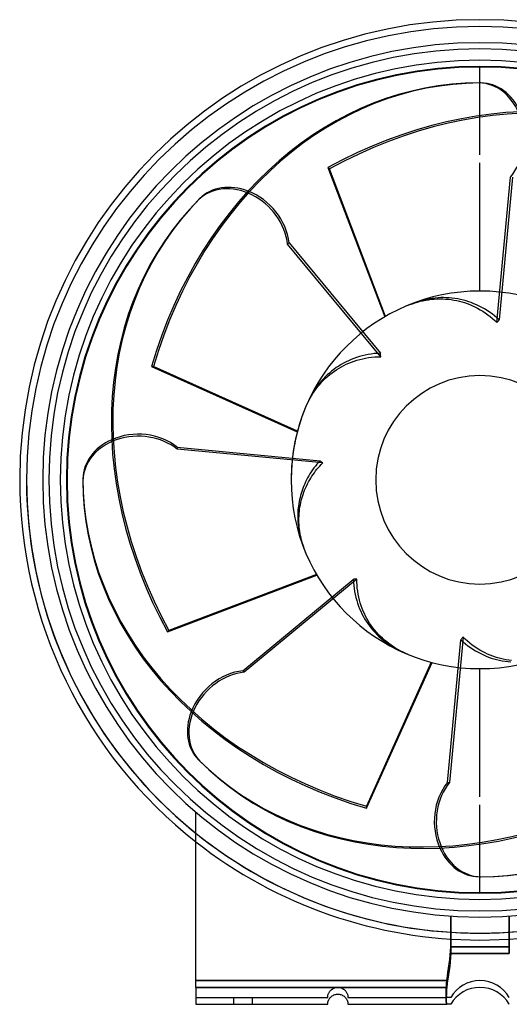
# Model space of a CAD drawing. Header units: millimetres. Extents: x -136 to 192, y -155 to 136.
# Tile 1 of 2: x -136 to 9, y -155 to 136. Entities that reach past the tile are written whole.
import ezdxf

# ---------------------------------------------------------------- set-up
doc = ezdxf.new("R2010")
doc.units = ezdxf.units.MM
doc.layers.add('HIDDEN', color=7, linetype='Continuous')
doc.layers.add('THICK', color=7, linetype='Continuous')

msp = doc.modelspace()

# ---------------------------------------------------------------- linework, layer by layer
at = {"layer": 'HIDDEN'}
for p, q in [((0, 117.3), (0, 117.3)), ((0, 96.09), (0, 107.66)), ((0, 96.09), (0, 107.66)), ((5.01, 46.47), (9.04, 89.44)), ((9.63, 89.44), (5.67, 47.27)), ((-56.43, 70.05), (-56.85, 69.63)), ((-56.43, 70.05), (-29.42, 37.44)), ((-29.32, 36.4), (-56.85, 69.63)), ((-19.03, 52.45), (-19.8, 52.17)), ((-19.23, 52.33), (-18.45, 52.56)), ((-18.26, 52.7), (-19.03, 52.45)), ((-18.45, 52.56), (-17.66, 52.77)), ((-17.46, 52.94), (-18.26, 52.7)), ((-17.66, 52.77), (-16.86, 52.95)), ((-16.64, 53.15), (-17.46, 52.94)), ((-16.86, 52.95), (-16.04, 53.11)), ((-15.8, 53.34), (-16.64, 53.15)), ((-16.04, 53.11), (-15.21, 53.25)), ((-14.95, 53.5), (-15.8, 53.34)), ((-15.21, 53.25), (-14.38, 53.36)), ((-14.09, 53.63), (-14.95, 53.5)), ((-14.38, 53.36), (-13.54, 53.43)), ((-13.24, 53.74), (-14.09, 53.63)), ((-13.54, 53.43), (-12.7, 53.48)), ((-12.4, 53.81), (-13.24, 53.74)), ((-12.7, 53.48), (-11.85, 53.5)), ((-11.58, 53.85), (-12.4, 53.81)), ((-11.85, 53.5), (-11.01, 53.49)), ((-10.78, 53.86), (-11.58, 53.85)), ((-11.01, 53.49), (-10.17, 53.45)), ((-9.97, 53.84), (-10.78, 53.86)), ((-10.17, 53.45), (-9.34, 53.38)), ((-9.14, 53.8), (-9.97, 53.84)), ((-9.34, 53.38), (-8.51, 53.28)), ((-8.29, 53.73), (-9.14, 53.8)), ((-8.51, 53.28), (-7.7, 53.15)), ((-7.44, 53.62), (-8.29, 53.73)), ((-7.7, 53.15), (-6.89, 52.99)), ((-6.58, 53.48), (-7.44, 53.62)), ((-6.89, 52.99), (-6.1, 52.81)), ((-5.74, 53.31), (-6.58, 53.48)), ((-6.1, 52.81), (-5.32, 52.6)), ((-4.91, 53.11), (-5.74, 53.31)), ((-5.32, 52.6), (-4.57, 52.37)), ((-4.1, 52.89), (-4.91, 53.11)), ((-3.33, 52.65), (-4.1, 52.89)), ((-2.56, 52.38), (-3.33, 52.65)), ((-21.5, 51.49), (-20.74, 51.8)), ((-20.74, 51.8), (-19.98, 52.07)), ((-19.98, 52.07), (-19.23, 52.33)), ((-4.57, 52.37), (-3.8, 52.1)), ((-3.8, 52.1), (-3.03, 51.81)), ((-3.03, 51.81), (-2.25, 51.48)), ((-1.79, 52.07), (-2.56, 52.38)), ((-2.25, 51.48), (-1.48, 51.11)), ((-1.01, 51.73), (-1.79, 52.07)), ((-1.48, 51.11), (-0.71, 50.72)), ((-0.23, 51.36), (-1.01, 51.73)), ((-0.71, 50.72), (0.06, 50.29)), ((0.55, 50.96), (-0.23, 51.36)), ((0.06, 50.29), (0.82, 49.83)), ((1.32, 50.52), (0.55, 50.96)), ((0.82, 49.83), (1.56, 49.33)), ((2.08, 50.05), (1.32, 50.52)), ((2.83, 49.55), (2.08, 50.05)), ((3.57, 49.02), (2.83, 49.55)), ((1.56, 49.33), (2.29, 48.81)), ((2.29, 48.81), (3, 48.26)), ((3, 48.26), (3.69, 47.69)), ((4.29, 48.46), (3.57, 49.02)), ((3.69, 47.69), (4.36, 47.09)), ((4.99, 47.88), (4.29, 48.46)), ((4.36, 47.09), (5.01, 46.47)), ((5.67, 47.27), (4.99, 47.88)), ((5.01, 46.47), (5.12, 46.61)), ((5.12, 46.61), (5.22, 46.74)), ((5.22, 46.74), (5.33, 46.88)), ((5.33, 46.88), (5.45, 47.01)), ((5.45, 47.01), (5.56, 47.14)), ((5.56, 47.14), (5.67, 47.27)), ((-38.85, 35.22), (-39.58, 34.87)), ((-38.08, 35.56), (-38.85, 35.22)), ((-37.29, 35.87), (-38.08, 35.56)), ((-37.99, 34.81), (-37.19, 35.1)), ((-36.48, 36.16), (-37.29, 35.87)), ((-37.19, 35.1), (-36.36, 35.36)), ((-35.65, 36.42), (-36.48, 36.16)), ((-36.36, 35.36), (-35.52, 35.6)), ((-34.79, 36.66), (-35.65, 36.42)), ((-35.52, 35.6), (-34.66, 35.81)), ((-33.92, 36.87), (-34.79, 36.66)), ((-34.66, 35.81), (-33.78, 35.99)), ((-33.04, 37.04), (-33.92, 36.87)), ((-33.78, 35.99), (-32.9, 36.13)), ((-32.14, 37.19), (-33.04, 37.04)), ((-32.9, 36.13), (-32.01, 36.25)), ((-31.24, 37.3), (-32.14, 37.19)), ((-32.01, 36.25), (-31.11, 36.33)), ((-30.33, 37.39), (-31.24, 37.3)), ((-31.11, 36.33), (-30.21, 36.38)), ((-29.42, 37.44), (-30.33, 37.39)), ((-30.21, 36.38), (-29.32, 36.4)), ((-29.4, 37.26), (-29.42, 37.44)), ((-29.39, 37.09), (-29.4, 37.26)), ((-29.37, 36.92), (-29.39, 37.09)), ((-29.36, 36.75), (-29.37, 36.92)), ((-29.34, 36.57), (-29.36, 36.75)), ((-29.32, 36.4), (-29.34, 36.57)), ((-43.85, 32.13), (-44.5, 31.58)), ((-43.17, 32.66), (-43.85, 32.13)), ((-43.69, 31.65), (-43.02, 32.14)), ((-42.47, 33.16), (-43.17, 32.66)), ((-43.02, 32.14), (-42.34, 32.6)), ((-41.75, 33.64), (-42.47, 33.16)), ((-42.34, 32.6), (-41.65, 33.03)), ((-41.03, 34.09), (-41.75, 33.64)), ((-41.65, 33.03), (-40.96, 33.43)), ((-40.3, 34.5), (-41.03, 34.09)), ((-40.96, 33.43), (-40.26, 33.8)), ((-39.58, 34.87), (-40.3, 34.5)), ((-40.26, 33.8), (-39.53, 34.15)), ((-39.53, 34.15), (-38.77, 34.49)), ((-38.77, 34.49), (-37.99, 34.81)), ((-46.81, 29.28), (-47.36, 28.64)), ((-46.26, 29.89), (-46.81, 29.28)), ((-46.8, 28.84), (-46.21, 29.45)), ((-45.7, 30.46), (-46.26, 29.89)), ((-46.21, 29.45), (-45.61, 30.04)), ((-45.12, 31.02), (-45.7, 30.46)), ((-45.61, 30.04), (-44.99, 30.6)), ((-44.5, 31.58), (-45.12, 31.02)), ((-44.99, 30.6), (-44.35, 31.14)), ((-44.35, 31.14), (-43.69, 31.65)), ((-49.36, 25.53), (-48.9, 26.22)), ((-48.89, 26.55), (-49.35, 25.82)), ((-48.9, 26.22), (-48.41, 26.9)), ((-48.4, 27.26), (-48.89, 26.55)), ((-48.41, 26.9), (-47.9, 27.56)), ((-47.89, 27.96), (-48.4, 27.26)), ((-47.9, 27.56), (-47.36, 28.21)), ((-47.36, 28.64), (-47.89, 27.96)), ((-47.36, 28.21), (-46.8, 28.84)), ((-50.95, 22.69), (-50.59, 23.4)), ((-50.54, 23.63), (-50.89, 22.89)), ((-50.59, 23.4), (-50.21, 24.12)), ((-50.18, 24.35), (-50.54, 23.63)), ((-50.21, 24.12), (-49.8, 24.82)), ((-49.78, 25.09), (-50.18, 24.35)), ((-49.8, 24.82), (-49.36, 25.53)), ((-49.35, 25.82), (-49.78, 25.09)), ((-51.61, 21.21), (-51.29, 21.96)), ((-51.29, 21.96), (-50.95, 22.69)), ((-89.44, 9.63), (-47.27, 5.67)), ((-89.44, 9.63), (-89.44, 9.04)), ((-46.47, 5.01), (-89.44, 9.04)), ((-49.48, 2.94), (-49.87, 2.37)), ((-49.07, 3.51), (-49.48, 2.94)), ((-48.64, 4.07), (-49.07, 3.51)), ((-48.2, 4.61), (-48.64, 4.07)), ((-48.56, 2.62), (-48.17, 3.12)), ((-47.74, 5.15), (-48.2, 4.61)), ((-48.17, 3.12), (-47.76, 3.61)), ((-47.76, 3.61), (-47.34, 4.09)), ((-47.27, 5.67), (-47.74, 5.15)), ((-47.34, 4.09), (-46.91, 4.55)), ((-47.14, 5.56), (-47.27, 5.67)), ((-47.01, 5.45), (-47.14, 5.56)), ((-46.88, 5.33), (-47.01, 5.45)), ((-46.91, 4.55), (-46.47, 5.01)), ((-46.74, 5.22), (-46.88, 5.33)), ((-46.61, 5.12), (-46.74, 5.22)), ((-46.47, 5.01), (-46.61, 5.12)), ((-50.93, 0.6), (-51.25, 0)), ((-50.6, 1.19), (-50.93, 0.6)), ((-50.24, 1.78), (-50.6, 1.19)), ((-50.32, 0), (-50, 0.54)), ((-49.87, 2.37), (-50.24, 1.78)), ((-50, 0.54), (-49.66, 1.07)), ((-49.66, 1.07), (-49.31, 1.59)), ((-49.31, 1.59), (-48.94, 2.11)), ((-48.94, 2.11), (-48.56, 2.62)), ((-52.48, -2.86), (-52.68, -3.42)), ((-52.27, -2.29), (-52.48, -2.86)), ((-52.04, -1.72), (-52.27, -2.29)), ((-51.8, -1.15), (-52.04, -1.72)), ((-51.82, -3.06), (-51.56, -2.44)), ((-51.53, -0.57), (-51.8, -1.15)), ((-51.56, -2.44), (-51.28, -1.83)), ((-51.25, 0), (-51.53, -0.57)), ((-51.28, -1.83), (-50.98, -1.22)), ((-50.98, -1.22), (-50.66, -0.61)), ((-50.66, -0.61), (-50.32, 0)), ((-53.32, -5.79), (-53.45, -6.42)), ((-53.18, -5.18), (-53.32, -5.79)), ((-53.03, -4.58), (-53.18, -5.18)), ((-52.86, -3.99), (-53.03, -4.58)), ((-52.68, -3.42), (-52.86, -3.99)), ((-52.81, -6.1), (-52.64, -5.48)), ((-52.64, -5.48), (-52.46, -4.88)), ((-52.46, -4.88), (-52.27, -4.28)), ((-52.27, -4.28), (-52.05, -3.67)), ((-52.05, -3.67), (-51.82, -3.06)), ((-53.73, -8.3), (-53.78, -8.93)), ((-53.65, -7.67), (-53.73, -8.3)), ((-53.56, -7.04), (-53.65, -7.67)), ((-53.45, -6.42), (-53.56, -7.04)), ((-53.37, -9.3), (-53.29, -8.65)), ((-53.29, -8.65), (-53.2, -8)), ((-53.2, -8), (-53.08, -7.36)), ((-53.08, -7.36), (-52.95, -6.72)), ((-52.95, -6.72), (-52.81, -6.1)), ((-53.85, -10.15), (-53.86, -10.74)), ((-53.86, -10.74), (-53.85, -11.33)), ((-53.83, -9.55), (-53.85, -10.15)), ((-53.85, -11.33), (-53.83, -11.93)), ((-53.78, -8.93), (-53.83, -9.55)), ((-53.5, -11.29), (-53.47, -10.62)), ((-53.5, -11.96), (-53.5, -11.29)), ((-53.47, -10.62), (-53.43, -9.96)), ((-53.43, -9.96), (-53.37, -9.3)), ((-53.83, -11.93), (-53.8, -12.54)), ((-53.8, -12.54), (-53.74, -13.16)), ((-53.74, -13.16), (-53.67, -13.78)), ((-53.67, -13.78), (-53.59, -14.41)), ((-53.59, -14.41), (-53.49, -15.04)), ((-53.48, -12.63), (-53.5, -11.96)), ((-53.45, -13.29), (-53.48, -12.63)), ((-53.4, -13.96), (-53.45, -13.29)), ((-53.33, -14.62), (-53.4, -13.96)), ((-53.49, -15.04), (-53.37, -15.67)), ((-53.37, -15.67), (-53.23, -16.29)), ((-53.24, -15.28), (-53.33, -14.62)), ((-53.13, -15.93), (-53.24, -15.28)), ((-53.23, -16.29), (-53.09, -16.9)), ((-53.01, -16.58), (-53.13, -15.93)), ((-53.09, -16.9), (-52.92, -17.51)), ((-52.87, -17.22), (-53.01, -16.58)), ((-52.72, -17.86), (-52.87, -17.22)), ((-52.92, -17.51), (-52.75, -18.1)), ((-52.75, -18.1), (-52.57, -18.67)), ((-52.55, -18.48), (-52.72, -17.86)), ((-52.57, -18.67), (-52.38, -19.23)), ((-52.37, -19.1), (-52.55, -18.48)), ((-52.38, -19.23), (-52.17, -19.8)), ((-52.17, -19.7), (-52.37, -19.1)), ((-51.96, -20.3), (-52.17, -19.7)), ((-51.74, -20.89), (-51.96, -20.3)), ((-51.49, -21.5), (-51.74, -20.89)), ((-70.05, -56.43), (-37.44, -29.42)), ((-36.4, -29.32), (-69.63, -56.85)), ((-37.26, -29.4), (-37.44, -29.42)), ((-37.44, -29.42), (-37.39, -30.33)), ((-37.39, -30.33), (-37.3, -31.24)), ((-37.3, -31.24), (-37.19, -32.14)), ((-37.09, -29.39), (-37.26, -29.4)), ((-36.92, -29.37), (-37.09, -29.39)), ((-36.75, -29.36), (-36.92, -29.37)), ((-36.57, -29.34), (-36.75, -29.36)), ((-36.4, -29.32), (-36.57, -29.34)), ((-36.38, -30.21), (-36.4, -29.32)), ((-36.33, -31.11), (-36.38, -30.21)), ((-36.25, -32.01), (-36.33, -31.11)), ((-36.13, -32.9), (-36.25, -32.01)), ((-37.19, -32.14), (-37.04, -33.04)), ((-37.04, -33.04), (-36.87, -33.92)), ((-36.87, -33.92), (-36.66, -34.79)), ((-36.66, -34.79), (-36.42, -35.65)), ((-35.99, -33.78), (-36.13, -32.9)), ((-35.81, -34.66), (-35.99, -33.78)), ((-35.6, -35.52), (-35.81, -34.66)), ((-36.42, -35.65), (-36.16, -36.48)), ((-36.16, -36.48), (-35.87, -37.29)), ((-35.87, -37.29), (-35.56, -38.08)), ((-35.36, -36.36), (-35.6, -35.52)), ((-35.1, -37.19), (-35.36, -36.36)), ((-34.81, -37.99), (-35.1, -37.19)), ((-35.56, -38.08), (-35.22, -38.85)), ((-35.22, -38.85), (-34.87, -39.58)), ((-34.87, -39.58), (-34.5, -40.3)), ((-34.49, -38.77), (-34.81, -37.99)), ((-34.5, -40.3), (-34.09, -41.03)), ((-34.15, -39.53), (-34.49, -38.77)), ((-33.8, -40.26), (-34.15, -39.53)), ((-33.43, -40.96), (-33.8, -40.26)), ((-34.09, -41.03), (-33.64, -41.75)), ((-33.64, -41.75), (-33.16, -42.47)), ((-33.03, -41.65), (-33.43, -40.96)), ((-33.16, -42.47), (-32.66, -43.17)), ((-32.6, -42.34), (-33.03, -41.65)), ((-32.66, -43.17), (-32.13, -43.85)), ((-32.14, -43.02), (-32.6, -42.34)), ((-31.65, -43.69), (-32.14, -43.02)), ((-32.13, -43.85), (-31.58, -44.5)), ((-31.14, -44.35), (-31.65, -43.69)), ((-31.58, -44.5), (-31.02, -45.12)), ((-30.6, -44.99), (-31.14, -44.35)), ((-31.02, -45.12), (-30.46, -45.7)), ((-30.04, -45.61), (-30.6, -44.99)), ((-30.46, -45.7), (-29.89, -46.26)), ((-29.45, -46.21), (-30.04, -45.61)), ((-29.89, -46.26), (-29.28, -46.81)), ((-28.84, -46.8), (-29.45, -46.21)), ((-5.01, -46.47), (-9.04, -89.44)), ((-5.01, -46.47), (-5.12, -46.61)), ((-4.36, -47.09), (-5.01, -46.47)), ((-29.28, -46.81), (-28.64, -47.36)), ((-28.21, -47.36), (-28.84, -46.8)), ((-28.64, -47.36), (-27.96, -47.89)), ((-27.56, -47.9), (-28.21, -47.36)), ((-27.96, -47.89), (-27.26, -48.4)), ((-26.9, -48.41), (-27.56, -47.9)), ((-27.26, -48.4), (-26.55, -48.89)), ((-26.22, -48.9), (-26.9, -48.41)), ((-26.55, -48.89), (-25.82, -49.35)), ((-25.53, -49.36), (-26.22, -48.9)), ((-25.82, -49.35), (-25.09, -49.78)), ((-24.82, -49.8), (-25.53, -49.36)), ((-9.63, -89.44), (-5.67, -47.27)), ((-5.56, -47.14), (-5.67, -47.27)), ((-5.67, -47.27), (-4.99, -47.88)), ((-5.45, -47.01), (-5.56, -47.14)), ((-5.33, -46.88), (-5.45, -47.01)), ((-5.22, -46.74), (-5.33, -46.88)), ((-5.12, -46.61), (-5.22, -46.74)), ((-4.99, -47.88), (-4.29, -48.46)), ((-3.69, -47.69), (-4.36, -47.09)), ((-4.29, -48.46), (-3.57, -49.02)), ((-3, -48.26), (-3.69, -47.69)), ((-3.57, -49.02), (-2.83, -49.55)), ((-2.29, -48.81), (-3, -48.26)), ((-1.56, -49.33), (-2.29, -48.81)), ((-0.82, -49.83), (-1.56, -49.33)), ((-25.09, -49.78), (-24.35, -50.18)), ((-24.12, -50.21), (-24.82, -49.8)), ((-24.35, -50.18), (-23.63, -50.54)), ((-23.4, -50.59), (-24.12, -50.21)), ((-23.63, -50.54), (-22.89, -50.89)), ((-22.69, -50.95), (-23.4, -50.59)), ((-21.96, -51.29), (-22.69, -50.95)), ((-21.21, -51.61), (-21.96, -51.29)), ((-2.83, -49.55), (-2.08, -50.05)), ((-2.08, -50.05), (-1.32, -50.52)), ((-1.32, -50.52), (-0.55, -50.96)), ((-0.06, -50.29), (-0.82, -49.83)), ((-0.55, -50.96), (0.23, -51.36)), ((0.71, -50.72), (-0.06, -50.29)), ((0.23, -51.36), (1.01, -51.73)), ((1.48, -51.11), (0.71, -50.72)), ((1.01, -51.73), (1.79, -52.07)), ((2.25, -51.48), (1.48, -51.11)), ((1.79, -52.07), (2.56, -52.38)), ((3.03, -51.81), (2.25, -51.48)), ((2.56, -52.38), (3.33, -52.65)), ((3.8, -52.1), (3.03, -51.81)), ((4.57, -52.37), (3.8, -52.1)), ((5.32, -52.6), (4.57, -52.37)), ((3.33, -52.65), (4.1, -52.89)), ((4.1, -52.89), (4.91, -53.11)), ((4.91, -53.11), (5.74, -53.31)), ((6.1, -52.81), (5.32, -52.6)), ((5.74, -53.31), (6.58, -53.48)), ((6.89, -52.99), (6.1, -52.81)), ((6.58, -53.48), (7.44, -53.62)), ((7.7, -53.15), (6.89, -52.99)), ((7.44, -53.62), (8.29, -53.73)), ((8.51, -53.28), (7.7, -53.15)), ((8.29, -53.73), (9.14, -53.8)), ((9.34, -53.38), (8.51, -53.28)), ((-70.05, -56.43), (-69.63, -56.85)), ((-9.63, -89.44), (-9.04, -89.44)), ((-84, -98.17), (-84, -98.17)), ((-84, -98.17), (-84, -98.17)), ((0, -107.66), (0, -96.09)), ((0, -107.66), (0, -96.09)), ((0, -117.3), (0, -117.3)), ((-8.66, -128.91), (-8.66, -140)), ((-8.66, -128.91), (-8.66, -138)), ((-8.66, -138), (-8.66, -128.91)), ((8.66, -128.91), (8.66, -138)), ((8.66, -138), (8.66, -128.91)), ((8.66, -140), (8.66, -128.91)), ((-8.69, -139.21), (-8.77, -140.47)), ((-8.77, -140.47), (-8.69, -139.21)), ((-8.66, -138), (-8.69, -139.21)), ((-8.69, -139.21), (-8.66, -138)), ((-8.66, -138), (0, -138)), ((0, -138), (-8.66, -138)), ((8.66, -138), (0, -138)), ((0, -138), (8.66, -138)), ((-8.91, -141.75), (-9.09, -143.04)), ((-9.09, -143.04), (-8.91, -141.76)), ((-8.77, -140.47), (-8.91, -141.75)), ((-8.91, -141.76), (-8.77, -140.47)), ((-8.77, -142.47), (-8.91, -143.75)), ((-8.69, -141.21), (-8.77, -142.47)), ((-8.66, -140), (-8.69, -141.21)), ((-8.66, -140), (0, -140)), ((0, -140), (8.66, -140)), ((-9.64, -146.72), (-9.46, -145.49)), ((-9.28, -144.32), (-9.47, -145.57)), ((-9.46, -145.49), (-9.28, -144.29)), ((-9.09, -143.04), (-9.28, -144.32)), ((-9.28, -144.29), (-9.09, -143.04)), ((-9.09, -145.04), (-9.28, -146.32)), ((-8.91, -143.75), (-9.09, -145.04)), ((-9.8, -148), (-84, -148)), ((-84, -148), (-9.8, -148)), ((-9.83, -148.22), (-9.85, -148.45)), ((-9.85, -148.45), (-9.83, -148.22)), ((-9.8, -148), (-9.83, -148.22)), ((-9.83, -148.22), (-9.8, -148)), ((-9.8, -148), (-9.64, -146.72)), ((-9.65, -146.77), (-9.8, -148)), ((-9.47, -145.57), (-9.65, -146.77)), ((-9.47, -147.57), (-9.65, -148.77)), ((-9.28, -146.32), (-9.47, -147.57)), ((-9.8, -150), (-84, -150)), ((-44.6, -151.5), (-44.48, -151.31)), ((-44.48, -151.31), (-44.34, -151.12)), ((-44.34, -151.12), (-44.19, -150.95)), ((-44.19, -150.95), (-44.02, -150.78)), ((-44.02, -150.78), (-43.83, -150.63)), ((-43.83, -150.63), (-43.63, -150.48)), ((-43.63, -150.48), (-43.4, -150.35)), ((-43.4, -150.35), (-43.16, -150.23)), ((-43.16, -150.23), (-42.91, -150.14)), ((-42.91, -150.14), (-42.65, -150.07)), ((-42.65, -150.07), (-42.39, -150.03)), ((-42.39, -150.03), (-42.13, -150)), ((-42.13, -150), (-41.87, -150)), ((-41.87, -150), (-41.61, -150.03)), ((-41.61, -150.03), (-41.34, -150.07)), ((-41.34, -150.07), (-41.08, -150.14)), ((-41.08, -150.14), (-40.83, -150.24)), ((-40.83, -150.24), (-40.59, -150.35)), ((-40.59, -150.35), (-40.36, -150.49)), ((-40.36, -150.49), (-40.16, -150.63)), ((-40.16, -150.63), (-39.97, -150.79)), ((-39.97, -150.79), (-39.8, -150.96)), ((-39.8, -150.96), (-39.65, -151.14)), ((-39.65, -151.14), (-39.51, -151.32)), ((-9.95, -150.56), (-9.96, -150.75)), ((-9.96, -150.76), (-9.95, -150.57)), ((-9.96, -150.75), (-9.96, -150.94)), ((-9.96, -150.94), (-9.96, -150.76)), ((-9.96, -150.94), (-9.96, -151.11)), ((-9.96, -151.12), (-9.96, -150.94)), ((-9.96, -151.11), (-9.96, -151.29)), ((-9.96, -151.29), (-9.96, -151.12)), ((-9.96, -151.29), (-9.96, -151.45)), ((-9.96, -151.46), (-9.96, -151.29)), ((-9.94, -150.17), (-9.95, -150.37)), ((-9.95, -150.37), (-9.94, -150.17)), ((-9.95, -150.37), (-9.95, -150.56)), ((-9.95, -150.57), (-9.95, -150.37)), ((-9.93, -149.75), (-9.94, -149.96)), ((-9.94, -149.97), (-9.93, -149.76)), ((-9.94, -149.96), (-9.94, -150.17)), ((-9.94, -150.17), (-9.94, -149.97)), ((-9.92, -149.54), (-9.93, -149.75)), ((-9.93, -149.76), (-9.92, -149.54)), ((-9.91, -149.33), (-9.92, -149.54)), ((-9.92, -149.54), (-9.91, -149.33)), ((-9.9, -149.11), (-9.91, -149.33)), ((-9.91, -149.33), (-9.9, -149.11)), ((-9.9, -151.11), (-9.91, -151.33)), ((-9.88, -148.89), (-9.9, -149.11)), ((-9.9, -149.11), (-9.88, -148.89)), ((-9.88, -150.89), (-9.9, -151.11)), ((-9.87, -148.67), (-9.88, -148.89)), ((-9.88, -148.89), (-9.87, -148.67)), ((-9.87, -150.67), (-9.88, -150.89)), ((-9.85, -148.45), (-9.87, -148.67)), ((-9.87, -148.67), (-9.85, -148.45)), ((-9.85, -150.45), (-9.87, -150.67)), ((-9.83, -150.22), (-9.85, -150.45)), ((-9.8, -150), (-9.83, -150.22)), ((-9.65, -148.77), (-9.8, -150)), ((-84, -153), (-45, -153)), ((-84, -153), (-84, -153)), ((-72.75, -155), (-72.75, -153)), ((-72.75, -155), (-72.75, -153)), ((-67.25, -155), (-67.25, -153)), ((-67.25, -155), (-67.25, -153)), ((-45, -152.89), (-44.99, -152.82)), ((-45, -152.94), (-45, -152.89)), ((-45, -152.97), (-45, -152.94)), ((-45, -152.99), (-45, -152.97)), ((-45, -153), (-45, -152.99)), ((-45, -153), (-45, -153)), ((-44.99, -152.74), (-44.98, -152.65)), ((-44.99, -152.82), (-44.99, -152.74)), ((-44.98, -152.65), (-44.96, -152.54)), ((-44.96, -152.54), (-44.94, -152.42)), ((-44.94, -152.42), (-44.91, -152.29)), ((-44.91, -152.29), (-44.88, -152.15)), ((-44.88, -152.15), (-44.83, -152)), ((-44.83, -152), (-44.77, -151.84)), ((-44.77, -151.84), (-44.69, -151.67)), ((-44.69, -151.67), (-44.6, -151.5)), ((-39.51, -151.32), (-39.4, -151.51)), ((-39.4, -151.51), (-39.31, -151.68)), ((-39.31, -151.68), (-39.23, -151.84)), ((-39.23, -151.84), (-39.17, -152)), ((-39.17, -152), (-39.12, -152.15)), ((-39.12, -152.15), (-39.08, -152.29)), ((-39.08, -152.29), (-39.06, -152.43)), ((-39.06, -152.43), (-39.03, -152.54)), ((-39.03, -152.54), (-39.02, -152.65)), ((-39.02, -152.65), (-39.01, -152.74)), ((-39.01, -152.74), (-39.01, -152.82)), ((-39.01, -152.82), (-39, -152.89)), ((-39, -152.89), (-39, -152.94)), ((-39, -152.94), (-39, -152.97)), ((-39, -152.97), (-39, -152.99)), ((-39, -152.99), (-39, -153)), ((-39, -153), (-39, -153)), ((-39, -153), (-9.8, -153)), ((-9.96, -151.45), (-9.96, -151.61)), ((-9.96, -151.62), (-9.96, -151.46)), ((-9.96, -151.61), (-9.96, -151.76)), ((-9.96, -151.77), (-9.96, -151.62)), ((-9.96, -151.76), (-9.96, -151.91)), ((-9.96, -151.91), (-9.96, -151.77)), ((-9.96, -151.91), (-9.96, -152.04)), ((-9.96, -152.05), (-9.96, -151.91)), ((-9.96, -152.04), (-9.96, -152.17)), ((-9.96, -152.17), (-9.96, -152.05)), ((-9.96, -152.17), (-9.95, -152.29)), ((-9.95, -152.29), (-9.96, -152.17)), ((-9.95, -152.56), (-9.96, -152.75)), ((-9.96, -152.75), (-9.96, -152.94)), ((-9.96, -152.94), (-9.96, -153.11)), ((-9.96, -153.11), (-9.96, -153.29)), ((-9.96, -153.29), (-9.96, -153.45)), ((-9.96, -153.45), (-9.96, -153.61)), ((-9.96, -153.61), (-9.96, -153.76)), ((-9.96, -153.76), (-9.96, -153.91)), ((-9.96, -153.91), (-9.96, -154.04)), ((-9.96, -154.04), (-9.96, -154.17)), ((-9.96, -154.17), (-9.95, -154.29)), ((-9.94, -152.17), (-9.95, -152.37)), ((-9.95, -152.29), (-9.95, -152.4)), ((-9.95, -152.4), (-9.95, -152.29)), ((-9.95, -152.37), (-9.95, -152.56)), ((-9.95, -152.4), (-9.94, -152.5)), ((-9.94, -152.51), (-9.95, -152.4)), ((-9.93, -151.75), (-9.94, -151.96)), ((-9.94, -151.96), (-9.94, -152.17)), ((-9.94, -152.5), (-9.94, -152.6)), ((-9.94, -152.6), (-9.94, -152.51)), ((-9.94, -152.6), (-9.93, -152.68)), ((-9.93, -152.68), (-9.94, -152.6)), ((-9.92, -151.54), (-9.93, -151.75)), ((-9.93, -152.68), (-9.92, -152.76)), ((-9.92, -152.76), (-9.93, -152.68)), ((-9.91, -151.33), (-9.92, -151.54)), ((-9.92, -152.76), (-9.91, -152.82)), ((-9.91, -152.82), (-9.92, -152.76)), ((-9.91, -152.82), (-9.9, -152.87)), ((-9.9, -152.88), (-9.91, -152.82)), ((-9.9, -152.87), (-9.88, -152.92)), ((-9.88, -152.92), (-9.9, -152.88)), ((-9.88, -152.92), (-9.87, -152.95)), ((-9.87, -152.96), (-9.88, -152.92)), ((-9.87, -152.95), (-9.85, -152.98)), ((-9.85, -152.98), (-9.87, -152.96)), ((-9.85, -152.98), (-9.83, -152.99)), ((-9.83, -152.99), (-9.85, -152.98)), ((-9.83, -152.99), (-9.8, -153)), ((-9.8, -153), (-9.83, -152.99)), ((-9.64, -153), (-9.8, -153)), ((-9.46, -153), (-9.64, -153)), ((-9.28, -153), (-9.46, -153)), ((-9.09, -153), (-9.28, -153)), ((-8.91, -153), (-9.09, -153)), ((-8.77, -153), (-8.91, -153)), ((-8.69, -153), (-8.77, -153)), ((-8.66, -153), (-8.69, -153)), ((-8.66, -153), (-8.66, -153)), ((8.66, -153), (8.66, -153)), ((-84, -155), (-84, -155)), ((-45, -155), (-45, -155)), ((-39, -155), (-39, -155)), ((-9.95, -154.29), (-9.95, -154.4)), ((-9.95, -154.4), (-9.94, -154.5)), ((-9.94, -154.5), (-9.94, -154.6)), ((-9.94, -154.6), (-9.93, -154.68)), ((-9.93, -154.68), (-9.92, -154.76)), ((-9.92, -154.76), (-9.91, -154.82)), ((-9.91, -154.82), (-9.9, -154.87)), ((-9.9, -154.87), (-9.88, -154.92)), ((-9.88, -154.92), (-9.87, -154.95)), ((-9.87, -154.95), (-9.85, -154.98)), ((-9.85, -154.98), (-9.83, -154.99)), ((-9.83, -154.99), (-9.8, -155)), ((-8.66, -155), (-8.66, -155)), ((8.66, -155), (8.66, -155))]:
    msp.add_line(p, q, dxfattribs=at)
for centre, radius, start, end in [((0, 0), 134, 0, 180), ((0, 0), 134, 0, 180), ((0, 0), 134, 0, 180), ((0, 0), 127.4, 0, 180), ((0, 0), 122.2, 0, 180), ((0, 0), 30.8, 0, 180), ((0, 0), 134, 180, 270), ((0, 0), 134, 180, 270), ((0, 0), 127.4, 180, 270), ((0, 0), 122.2, 180, 270), ((0, 0), 30.8, 180, 270), ((0, 0), 134, 270, 0), ((0, 0), 134, 270, 0), ((0, 0), 134, 270, 0), ((0, 0), 30.8, 270, 0), ((0, 0), 134, 180, 270), ((0, 0), 122.2, 270, 0), ((0, 0), 127.4, 270, 0), ((0, 0), 134, 231.1808, 270), ((0, 0), 134, 270, 308.8192), ((0, 0), 136, 231.8555, 270), ((0, 0), 136, 270, 308.1445), ((0, -158), 10, 90, 150), ((0, -158), 10, 30, 90)]:
    msp.add_arc(centre, radius, start, end, dxfattribs=at)
for centre, major_axis, ratio, start_param, end_param in [((-0.29, 100.98), (0, -16.32), 0.809017, 0.785398, 3.141593), ((0, 96.09), (-0.00054, -0.00218), 0.386472, 2.124206, 3.237044), ((0, 96.09), (-0.00054, -0.00218), 0.386472, -3.046141, -2.57156), ((0, 96.09), (-0.00054, -0.00218), 0.386472, -2.57156, -1.000764), ((0, 96.09), (-0.00054, -0.00218), 0.386472, -1.000764, 0.570033), ((0, 96.09), (-0.00054, -0.00218), 0.386472, 0.570033, 2.124206), ((0, 93.69), (-0.00054, -0.00218), 0.386472, -1.000764, 0.570033), ((0, 93.69), (-0.00054, -0.00218), 0.386472, 0.570033, 2.124167), ((-71.61, 71.19), (11.54, -11.54), 0.809017, 0.785398, 3.141593), ((-71.19, 71.61), (-11.54, 11.54), 0.809017, -2.356194, -1.070519), ((0, 0), (39.46, 39.46), 1, 1.966264, 2.356194), ((-100.98, 0.29), (-16.32, 0), 0.809017, -2.356194, -1.070519), ((-100.98, -0.29), (16.32, 0), 0.809017, 0.785398, 3.141593), ((-71.19, -71.61), (11.54, 11.54), 0.809017, 0.785398, 3.141593), ((-71.61, -71.19), (-11.54, -11.54), 0.809017, -2.356194, -1.070519), ((-0.29, -100.98), (0, -16.32), 0.809017, -2.356194, -1.070519), ((0.29, -100.98), (0, 16.32), 0.809017, 0.785398, 3.141593), ((0, -93.69), (0.00054, 0.00218), 0.386472, 0.570033, 2.124167), ((0, -93.69), (0.00054, 0.00218), 0.386472, -1.000764, 0.570033), ((0, -96.09), (0.00054, 0.00218), 0.386472, 0.570033, 2.124206), ((0, -96.09), (0.00054, 0.00218), 0.386472, 2.124206, 3.237044), ((0, -96.09), (0.00054, 0.00218), 0.386472, -3.046141, -2.57156), ((0, -96.09), (0.00054, 0.00218), 0.386472, -2.57156, -1.000764), ((0, -96.09), (0.00054, 0.00218), 0.386472, -1.000764, 0.570033)]:
    msp.add_ellipse(centre, major_axis=major_axis, ratio=ratio, start_param=start_param, end_param=end_param, dxfattribs=at)
at = {"layer": 'THICK'}
for p, q in [((0, 107.66), (0, 122)), ((0, 107.66), (0, 122)), ((0, 117.3), (-0.29, 117.3)), ((0.29, 117.3), (0, 117.3)), ((0, 55.8), (0, 93.69)), ((0, 55.8), (0, 93.69)), ((-44.92, 92.35), (-28.16, 48.17)), ((-44.51, 91.94), (-44.92, 92.35)), ((-27.95, 48.3), (-44.51, 91.94)), ((-82.73, 83.15), (-83.15, 82.73)), ((-97.07, 33.54), (-53.98, 14.15)), ((-96.48, 33.54), (-97.07, 33.54)), ((-53.91, 14.39), (-96.48, 33.54)), ((-117.3, 0.29), (-117.3, -0.29)), ((-92.35, -44.92), (-48.17, -28.16)), ((-48.3, -27.95), (-91.94, -44.51)), ((-91.94, -44.51), (-92.35, -44.92)), ((-14.39, -53.91), (-33.54, -96.48)), ((-33.54, -97.07), (-14.15, -53.98)), ((0, -93.69), (0, -55.8)), ((0, -93.69), (0, -55.8)), ((-83.15, -82.73), (-82.73, -83.15)), ((-84, -150), (-84, -98.17)), ((-33.54, -96.48), (-33.54, -97.07)), ((0, -122), (0, -107.66)), ((0, -122), (0, -107.66)), ((-0.29, -117.3), (0, -117.3)), ((0, -117.3), (0.29, -117.3)), ((-8.66, -140), (-8.66, -128.91)), ((8.66, -128.91), (8.66, -140)), ((-8.91, -143.76), (-8.77, -142.47)), ((-8.77, -142.47), (-8.69, -141.21)), ((-8.69, -141.21), (-8.66, -140)), ((0, -140), (-8.66, -140)), ((8.66, -140), (0, -140)), ((-9.28, -146.29), (-9.09, -145.04)), ((-9.09, -145.04), (-8.91, -143.76)), ((-9.64, -148.72), (-9.46, -147.49)), ((-9.46, -147.49), (-9.28, -146.29)), ((-84, -150), (-9.8, -150)), ((-84, -150), (-84, -155)), ((-9.91, -151.33), (-9.9, -151.11)), ((-9.9, -151.11), (-9.88, -150.89)), ((-9.88, -150.89), (-9.87, -150.67)), ((-9.87, -150.67), (-9.85, -150.45)), ((-9.85, -150.45), (-9.83, -150.22)), ((-9.83, -150.22), (-9.8, -150)), ((-9.8, -150), (-9.64, -148.72)), ((-44.91, -154.29), (-44.88, -154.15)), ((-44.88, -154.15), (-44.83, -154)), ((-44.83, -154), (-44.77, -153.84)), ((-44.77, -153.84), (-44.69, -153.67)), ((-44.69, -153.67), (-44.6, -153.5)), ((-44.6, -153.5), (-44.48, -153.31)), ((-44.48, -153.31), (-44.34, -153.12)), ((-44.34, -153.12), (-44.19, -152.95)), ((-44.19, -152.95), (-44.02, -152.78)), ((-44.02, -152.78), (-43.83, -152.63)), ((-43.83, -152.63), (-43.63, -152.48)), ((-43.63, -152.48), (-43.4, -152.35)), ((-43.4, -152.35), (-43.16, -152.23)), ((-43.16, -152.23), (-42.91, -152.14)), ((-42.91, -152.14), (-42.65, -152.07)), ((-42.65, -152.07), (-42.39, -152.03)), ((-42.39, -152.03), (-42.13, -152)), ((-42.13, -152), (-41.87, -152)), ((-41.87, -152), (-41.61, -152.03)), ((-41.61, -152.03), (-41.34, -152.07)), ((-41.34, -152.07), (-41.08, -152.14)), ((-41.08, -152.14), (-40.83, -152.24)), ((-40.83, -152.24), (-40.59, -152.35)), ((-40.59, -152.35), (-40.36, -152.49)), ((-40.36, -152.49), (-40.16, -152.63)), ((-40.16, -152.63), (-39.97, -152.79)), ((-39.97, -152.79), (-39.8, -152.96)), ((-39.8, -152.96), (-39.65, -153.14)), ((-39.65, -153.14), (-39.51, -153.32)), ((-39.51, -153.32), (-39.4, -153.51)), ((-39.4, -153.51), (-39.31, -153.68)), ((-39.31, -153.68), (-39.23, -153.84)), ((-39.23, -153.84), (-39.17, -154)), ((-39.17, -154), (-39.12, -154.15)), ((-39.12, -154.15), (-39.08, -154.29)), ((-9.96, -152.76), (-9.95, -152.57)), ((-9.96, -152.94), (-9.96, -152.76)), ((-9.96, -153.12), (-9.96, -152.94)), ((-9.96, -153.29), (-9.96, -153.12)), ((-9.96, -153.46), (-9.96, -153.29)), ((-9.96, -153.62), (-9.96, -153.46)), ((-9.96, -153.77), (-9.96, -153.62)), ((-9.96, -153.91), (-9.96, -153.77)), ((-9.96, -154.05), (-9.96, -153.91)), ((-9.96, -154.17), (-9.96, -154.05)), ((-9.95, -154.29), (-9.96, -154.17)), ((-9.95, -152.37), (-9.94, -152.17)), ((-9.95, -152.57), (-9.95, -152.37)), ((-9.94, -151.97), (-9.93, -151.76)), ((-9.94, -152.17), (-9.94, -151.97)), ((-9.93, -151.76), (-9.92, -151.54)), ((-9.92, -151.54), (-9.91, -151.33)), ((-84, -155), (-45, -155)), ((-45, -154.89), (-44.99, -154.82)), ((-45, -154.94), (-45, -154.89)), ((-45, -154.97), (-45, -154.94)), ((-45, -154.99), (-45, -154.97)), ((-45, -155), (-45, -154.99)), ((-44.99, -154.74), (-44.98, -154.65)), ((-44.99, -154.82), (-44.99, -154.74)), ((-44.98, -154.65), (-44.96, -154.54)), ((-44.96, -154.54), (-44.94, -154.42)), ((-44.94, -154.42), (-44.91, -154.29)), ((-39.08, -154.29), (-39.06, -154.43)), ((-39.06, -154.43), (-39.03, -154.54)), ((-39.03, -154.54), (-39.02, -154.65)), ((-39.02, -154.65), (-39.01, -154.74)), ((-39.01, -154.74), (-39.01, -154.82)), ((-39.01, -154.82), (-39, -154.89)), ((-39, -154.89), (-39, -154.94)), ((-39, -154.94), (-39, -154.97)), ((-39, -154.97), (-39, -154.99)), ((-39, -154.99), (-39, -155)), ((-39, -155), (-9.8, -155)), ((-9.95, -154.4), (-9.95, -154.29)), ((-9.94, -154.51), (-9.95, -154.4)), ((-9.94, -154.6), (-9.94, -154.51)), ((-9.93, -154.68), (-9.94, -154.6)), ((-9.92, -154.76), (-9.93, -154.68)), ((-9.91, -154.82), (-9.92, -154.76)), ((-9.9, -154.88), (-9.91, -154.82)), ((-9.88, -154.92), (-9.9, -154.88)), ((-9.87, -154.96), (-9.88, -154.92)), ((-9.85, -154.98), (-9.87, -154.96)), ((-9.83, -154.99), (-9.85, -154.98)), ((-9.8, -155), (-9.83, -154.99)), ((-9.64, -155), (-9.8, -155)), ((-9.46, -155), (-9.64, -155)), ((-9.28, -155), (-9.46, -155)), ((-9.09, -155), (-9.28, -155)), ((-8.91, -155), (-9.09, -155)), ((-8.77, -155), (-8.91, -155)), ((-8.69, -155), (-8.77, -155)), ((-8.66, -155), (-8.69, -155))]:
    msp.add_line(p, q, dxfattribs=at)
for centre, radius, start, end in [((0, 0), 136, 0, 180), ((0, 0), 134, 0, 180), ((0, 0), 129.2, 0, 180), ((0, 0), 127.4, 0, 180), ((0, 0), 124, 0, 180), ((0, 0), 122.2, 0, 180), ((0, 0), 122, 0, 180), ((0, 0), 55.8, 0, 180), ((0, 0), 122, 180, 0), ((0, 0), 55.8, 180, 0), ((0, 0), 136, 180, 231.8555), ((0, 0), 134, 180, 231.1808), ((0, 0), 129.2, 180, 270), ((0, 0), 127.4, 180, 270), ((0, 0), 124, 180, 270), ((0, 0), 122.2, 180, 270), ((0, 0), 124, 270, 0), ((0, 0), 122.2, 270, 0), ((0, 0), 129.2, 270, 0), ((0, 0), 127.4, 270, 0), ((0, -160), 10, 90, 150), ((0, -160), 10, 30, 90)]:
    msp.add_arc(centre, radius, start, end, dxfattribs=at)
for centre, major_axis, ratio, start_param, end_param in [((-0.29, -10), (0, -127.3), 0.809017, -3.141593, -1.919862), ((0.29, -10), (0, 127.3), 0.809017, 0.002863, 1.22173), ((-7.28, -6.86), (-90.01, -90.01), 0.809017, -3.141593, -1.919862), ((-6.86, -7.28), (90.01, 90.01), 0.809017, 0, 1.22173), ((0.29, -10), (0, 127.3), 0.809017, 0, 0.002844), ((0.29, 100.98), (0, 16.32), 0.809017, -1.070519, 0), ((0, 93.69), (-0.00054, -0.00218), 0.386472, -2.57156, -1.000764), ((0, 93.69), (-0.00054, -0.00218), 0.386472, 2.124167, 3.237044), ((0, 93.69), (-0.00054, -0.00218), 0.386472, -3.046141, -2.57156), ((-71.19, 71.61), (-11.54, 11.54), 0.809017, -1.070519, 0), ((6.86, -7.28), (90.01, -90.01), 0.809017, -3.141593, -1.919862), ((7.28, -6.86), (-90.01, 90.01), 0.809017, 0, 1.22173), ((-100.98, 0.29), (-16.32, 0), 0.809017, -1.070519, 0), ((10, 0.29), (-127.3, 0), 0.809017, 0, 1.22173), ((10, -0.29), (127.3, 0), 0.809017, -3.141593, -1.919862), ((-0.29, 10), (0, -127.3), 0.809017, 0.002863, 1.22173), ((0.29, 10), (0, 127.3), 0.809017, -3.141593, -1.919862), ((-71.61, -71.19), (-11.54, -11.54), 0.809017, -1.070519, 0), ((6.86, 7.28), (-90.01, -90.01), 0.809017, 0, 1.22173), ((7.28, 6.86), (90.01, 90.01), 0.809017, -3.141593, -1.919862), ((0, -93.69), (0.00054, 0.00218), 0.386472, 2.124167, 3.237044), ((0, -93.69), (0.00054, 0.00218), 0.386472, -3.046141, -2.57156), ((0, -93.69), (0.00054, 0.00218), 0.386472, -2.57156, -1.000764), ((-0.29, -100.98), (0, -16.32), 0.809017, -1.070519, 0), ((-0.29, 10), (0, -127.3), 0.809017, 0, 0.002844)]:
    msp.add_ellipse(centre, major_axis=major_axis, ratio=ratio, start_param=start_param, end_param=end_param, dxfattribs=at)

doc.saveas('drawing.dxf')
